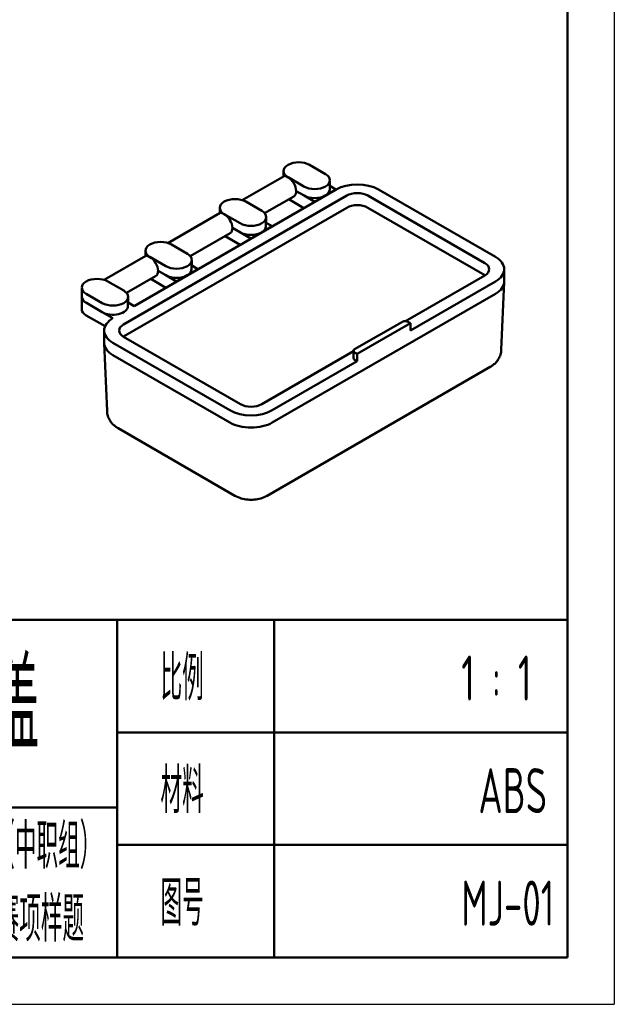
# Model space of a CAD drawing. Header units: millimetres. Extents: x -18 to 278, y 2 to 211.
# Tile 4 of 5: x 215 to 278, y 2 to 107. Entities that reach past the tile are written whole.
import ezdxf

# ---------------------------------------------------------------- set-up
doc = ezdxf.new("R2010")
doc.units = ezdxf.units.MM
for name, color, linetype, lineweight in [('1轮廓实线层', 7, 'Continuous', 50), ('2细线层', 4, 'Continuous', 25), ('6文字层', 3, 'Continuous', 25), ('可见 (ISO)', 7, 'Continuous', 50)]:
    doc.layers.add(name, color=color, linetype=linetype, lineweight=lineweight)
doc.styles.add('PC_TEXTSTYLE4', font='ISOCP.SHX', dxfattribs={"width": 0.707, "bigfont": 'GBCBIG.SHX'})

msp = doc.modelspace()

# ---------------------------------------------------------------- linework, layer by layer
at = {"layer": '1轮廓实线层'}
for p, q in [((273.3333, 206.417), (273.3333, 6.6667)), ((273.3333, 42.6217), (177.4532, 42.6217)), ((225.3933, 6.6667), (225.3933, 42.6217)), ((242.0965, 42.6217), (242.0965, 6.6667)), ((273.3333, 6.6667), (273.3333, 42.6217)), ((225.3933, 30.6367), (273.3333, 30.6367)), ((177.4532, 22.6467), (225.3933, 22.6467)), ((225.3933, 18.6517), (273.3333, 18.6517)), ((6.6667, 6.6667), (273.3333, 6.6667)), ((177.4532, 6.6667), (273.3333, 6.6667))]:
    msp.add_line(p, q, dxfattribs=at)
at = {"layer": '2细线层'}
for p in [(278.3271, 211.4107), (-18.3021, 1.6729)]:
    msp.add_line(p, (278.3271, 1.6729), dxfattribs=at)
at = {"layer": '可见 (ISO)'}
for p, q in [((243.1168, 89.8684), (243.1053, 90.409)), ((247.5693, 90.1025), (245.8723, 91.0823)), ((243.159, 89.8927), (238.7102, 87.3242)), ((243.5799, 89.7588), (245.277, 88.779)), ((248.023, 88.4496), (248.044, 89.4292)), ((248.6966, 88.4548), (227.2005, 76.0441)), ((245.2918, 87.8078), (244.4538, 88.2916)), ((247.5545, 87.8078), (248.6859, 88.461)), ((248.6859, 88.461), (248.0313, 88.8389)), ((248.6859, 88.461), (248.6861, 88.4487)), ((265.6671, 81.2696), (253.222, 88.4548)), ((226.0691, 74.0845), (249.8279, 87.8016)), ((240.7811, 86.1833), (239.084, 87.1631)), ((244.1947, 87.7194), (241.094, 85.9292)), ((243.6687, 87.4157), (245.2827, 86.4838)), ((245.2918, 87.8078), (246.4231, 87.1546)), ((246.423, 87.1421), (246.4231, 87.1546)), ((246.4231, 87.1546), (247.5545, 87.8078)), ((252.0907, 87.8016), (264.5358, 80.6164)), ((249.8279, 86.518), (226.0691, 72.8009)), ((236.3286, 85.9492), (236.317, 86.4898)), ((264.5358, 79.3328), (252.0907, 86.518)), ((236.3708, 85.9735), (230.7906, 82.7518)), ((236.7917, 85.8396), (238.4887, 84.8598)), ((241.2348, 84.5304), (241.2557, 85.51)), ((238.5035, 83.8886), (237.6656, 84.3724)), ((240.7663, 83.8886), (241.8977, 84.5418)), ((241.8977, 84.5418), (241.2431, 84.9197)), ((241.8977, 84.5418), (241.8978, 84.5296)), ((237.4064, 83.8002), (233.1744, 81.3568)), ((236.8804, 83.4965), (238.4945, 82.5646)), ((238.5035, 83.8886), (239.6349, 83.2354)), ((239.6347, 83.2229), (239.6349, 83.2354)), ((239.6349, 83.2354), (240.7663, 83.8886)), ((228.409, 81.3768), (228.3974, 81.9174)), ((232.8615, 81.6109), (231.1644, 82.5907)), ((228.4512, 81.4012), (223.9991, 78.8307)), ((228.8721, 81.2672), (230.5691, 80.2875)), ((233.3152, 79.958), (233.3361, 80.9376)), ((230.584, 79.3162), (229.746, 79.8)), ((232.8467, 79.3162), (233.9781, 79.9694)), ((233.9781, 79.9694), (233.3235, 80.3473)), ((233.9781, 79.9694), (233.9782, 79.9572)), ((266.6044, 78.6568), (266.6044, 79.9632)), ((226.084, 77.6856), (224.3869, 78.6654)), ((229.4869, 79.2278), (226.3899, 77.4398)), ((228.9608, 78.9241), (230.5749, 77.9922)), ((230.584, 79.3162), (231.7153, 78.663)), ((231.7151, 78.6506), (231.7153, 78.663)), ((231.7153, 78.663), (232.8467, 79.3162)), ((264.5358, 79.31), (256.107, 74.4437)), ((256.6162, 73.4313), (265.6671, 78.6568)), ((221.6408, 77.0124), (221.6199, 77.9921)), ((266.2943, 71.3849), (266.6034, 78.6112)), ((221.6406, 77.0238), (221.6129, 75.7291)), ((222.0945, 77.3419), (223.7916, 76.3621)), ((226.5377, 76.0327), (226.5586, 77.0123)), ((265.6671, 77.3504), (241.9083, 63.6333)), ((223.8064, 75.3909), (222.1094, 76.3707)), ((227.2005, 76.0441), (226.546, 76.422)), ((222.0896, 75.0529), (224.1013, 73.8914)), ((223.8064, 75.3909), (224.9378, 74.7377)), ((224.0005, 72.1249), (224.0005, 73.4313)), ((250.6765, 71.439), (255.7676, 74.3784)), ((256.6162, 74.2151), (250.9593, 70.9491)), ((256.3333, 74.3784), (256.6162, 74.2151)), ((256.6162, 74.2151), (256.6162, 73.4313)), ((238.5142, 65.5929), (226.0691, 72.7781)), ((224.3107, 64.8529), (224.0015, 72.0792)), ((224.9378, 72.1249), (237.3829, 64.9397)), ((237.3829, 63.6333), (224.9378, 70.8185)), ((250.5593, 71.2407), (240.777, 65.5929)), ((250.5593, 71.2757), (250.5593, 70.4919)), ((250.9593, 70.9491), (250.6765, 71.1124)), ((250.9593, 70.1653), (250.6765, 70.3286)), ((250.9593, 70.9491), (250.9593, 70.1653)), ((265.1178, 69.5587), (241.359, 55.8415)), ((241.9083, 64.9397), (250.9593, 70.1653)), ((237.9322, 55.8415), (225.4871, 63.0267))]:
    msp.add_line(p, q, dxfattribs=at)
for centre, major_axis, ratio, start_param, end_param in [((244.7261, 90.4206), (-1.6209, 0), 0.57735027, 3.92699082, 7.06858347), ((243.6056, 88.7649), (0.6154, -1.0303), 0.56718765, 0.79392281, 2.3603564), ((246.4231, 89.4408), (1.6209, 0), 0.57735027, 3.92699082, 7.06858347), ((250.9593, 87.1484), (-3.2, 0), 0.57735027, 3.92699082, 5.49778714), ((243.6051, 88.7646), (-0.584, 1.0484), 0.58733688, 3.15062929, 3.95297939), ((246.4231, 88.461), (1.6, 0), 0.57735027, 5.49778714, 6.2708424), ((250.9593, 87.1484), (1.6, 0), 0.57735027, 0.78539816, 2.35619449), ((237.9379, 86.5014), (-1.6209, 0), 0.57735027, 3.92699082, 7.06858347), ((246.4231, 88.461), (-1.6, 0), 0.57735027, 0.78539816, 2.35619449), ((239.6349, 85.5216), (1.6209, 0), 0.57735027, 3.92699082, 7.06858347), ((250.9593, 85.8648), (-1.6, 0), 0.57735027, 3.92699082, 5.49778714), ((236.8174, 84.8458), (0.6154, -1.0303), 0.56718765, 0.79392281, 2.3603564), ((236.8169, 84.8455), (-0.584, 1.0484), 0.58733688, 3.15062929, 3.95297939), ((239.6349, 84.5418), (1.6, 0), 0.57735027, 5.49778714, 6.2708424), ((230.0183, 81.929), (-1.6209, 0), 0.57735027, 3.92699082, 7.06858347), ((239.6349, 84.5418), (-1.6, 0), 0.57735027, 0.78539816, 2.35619449), ((228.8978, 80.2734), (0.6154, -1.0303), 0.56718765, 0.79392281, 2.3603564), ((231.7153, 80.9492), (1.6209, 0), 0.57735027, 3.92699082, 7.06858347), ((263.4044, 79.9632), (3.2, 0), 0.57735027, 5.49778714, 7.06858347), ((228.8973, 80.2731), (-0.584, 1.0484), 0.58733688, 3.15062929, 3.95297939), ((231.7153, 79.9694), (1.6, 0), 0.57735027, 5.49778714, 6.2708424), ((263.4044, 79.9632), (1.6, 0), 0.57735027, 5.49778714, 7.06858347), ((223.2407, 78.0036), (-1.6209, 0), 0.57735027, 3.92699082, 7.06858347), ((231.7153, 79.9694), (-1.6, 0), 0.57735027, 0.78539816, 2.35619449), ((263.4044, 78.6796), (-1.6, 0), 0.57735027, 3.90968464, 3.92699082), ((263.4044, 78.6568), (3.2, 0), 0.57735027, 5.49778714, 6.28318531), ((224.9378, 77.0238), (1.6209, 0), 0.57735027, 3.92699082, 7.06858347), ((223.2407, 77.0238), (-1.6, 0), 0.57735027, 0.01234291, 0.78539816), ((223.2407, 75.7175), (-1.6279, 0), 0.57735027, 6.2708424, 7.06858347), ((224.9378, 76.0441), (1.6, 0), 0.57735027, 3.92699082, 6.2708424), ((227.2005, 73.4313), (-3.2, 0), 0.57735027, 5.49778714, 7.06858347), ((227.2005, 73.4313), (-1.6, 0), 0.57735027, 5.49778714, 7.06858347), ((256.0505, 74.2151), (-0.4, 0), 0.57735027, 3.92699082, 5.49778714), ((227.2005, 72.1477), (-1.6, 0), 0.57735027, 5.49778714, 5.51509332), ((227.2005, 72.1249), (-3.2, 0), 0.57735027, 0, 0.78539816), ((250.9593, 71.2757), (-0.4, 0), 0.57735027, 5.49778714, 7.06858347), ((250.9593, 70.4919), (-0.4, 0), 0.57735027, 0, 0.78539816), ((239.6456, 66.2461), (-1.6, 0), 0.57735027, 0.78539816, 2.35619449), ((239.6456, 66.2461), (3.2, 0), 0.57735027, 3.92699082, 5.49778714), ((239.6456, 64.9397), (-3.2, 0), 0.57735027, 0.78539816, 2.35619449)]:
    msp.add_ellipse(centre, major_axis=major_axis, ratio=ratio, start_param=start_param, end_param=end_param, dxfattribs=at)
for points, knots in [([(243.5802, 89.7423), (243.4711, 89.8037), (243.3754, 89.8514), (243.2329, 89.904), (243.1861, 89.9083), (243.159, 89.8927)], [-0.239342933, -0.239342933, -0.239342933, -0.239342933, -0.181601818, -0.181601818, -0.122994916, -0.122994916, -0.122994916, -0.122994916]), ([(236.7919, 85.8231), (236.6829, 85.8845), (236.5872, 85.9322), (236.4446, 85.9848), (236.3979, 85.9891), (236.3708, 85.9735)], [-0.239342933, -0.239342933, -0.239342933, -0.239342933, -0.181601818, -0.181601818, -0.122994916, -0.122994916, -0.122994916, -0.122994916]), ([(228.8723, 81.2507), (228.7633, 81.3121), (228.6676, 81.3598), (228.525, 81.4124), (228.4783, 81.4167), (228.4512, 81.4012)], [-0.239342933, -0.239342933, -0.239342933, -0.239342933, -0.181601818, -0.181601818, -0.122994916, -0.122994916, -0.122994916, -0.122994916]), ([(266.2943, 71.3849), (266.2866, 71.2068), (266.2551, 71.0311), (266.1538, 70.7037), (266.0844, 70.5523), (265.9237, 70.2805), (265.8326, 70.16), (265.64, 69.947), (265.5385, 69.8543), (265.331, 69.6911), (265.225, 69.6206), (265.1178, 69.5587)], [5.522482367, 5.522482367, 5.522482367, 5.522482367, 5.674622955, 5.674622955, 5.826763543, 5.826763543, 5.978904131, 5.978904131, 6.131044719, 6.131044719, 6.283185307, 6.283185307, 6.283185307, 6.283185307]), ([(225.4871, 63.0267), (225.38, 63.0886), (225.2739, 63.1591), (225.0664, 63.3223), (224.9649, 63.415), (224.7723, 63.628), (224.6812, 63.7485), (224.5205, 64.0203), (224.4511, 64.1718), (224.3498, 64.4991), (224.3183, 64.6748), (224.3107, 64.8529)], [1.570796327, 1.570796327, 1.570796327, 1.570796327, 1.722936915, 1.722936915, 1.875077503, 1.875077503, 2.027218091, 2.027218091, 2.179358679, 2.179358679, 2.331499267, 2.331499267, 2.331499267, 2.331499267]), ([(241.359, 55.8415), (241.1377, 55.7138), (240.9117, 55.6222), (240.4555, 55.488), (240.2249, 55.4458), (239.7618, 55.4034), (239.5294, 55.4034), (239.0663, 55.4458), (238.8357, 55.488), (238.3795, 55.6222), (238.1535, 55.7138), (237.9322, 55.8415)], [6.28318531, 6.28318531, 6.28318531, 6.28318531, 6.59734457, 6.59734457, 6.91150384, 6.91150384, 7.2256631, 7.2256631, 7.53982237, 7.53982237, 7.85398163, 7.85398163, 7.85398163, 7.85398163])]:
    msp.add_open_spline(points, degree=3, knots=knots, dxfattribs=at)

# ---------------------------------------------------------------- texts
at = {"layer": '6文字层', "style": 'PC_TEXTSTYLE4', "width": 0.667}
for s, height, p in [('迷你收纳盒上盖', 9.58801, (184.8433, 28.8361)), ('比例               1 : 1', 4.794007, (230.0063, 34.0215)), ('材料                ABS', 4.794007, (230.0063, 22.0365)), ('2022年全国职业院校技能大赛（中职组）                          ', 4.794007, (179.0183, 16.1295)), ('图号               MJ-01', 4.794007, (230.0063, 10.0515)), ('模具制造技术（注塑模具技术）赛项样题', 4.794007, (180.4226, 8.3447))]:
    msp.add_text(s, height=height, dxfattribs=at).set_placement(p)

doc.saveas('drawing.dxf')
